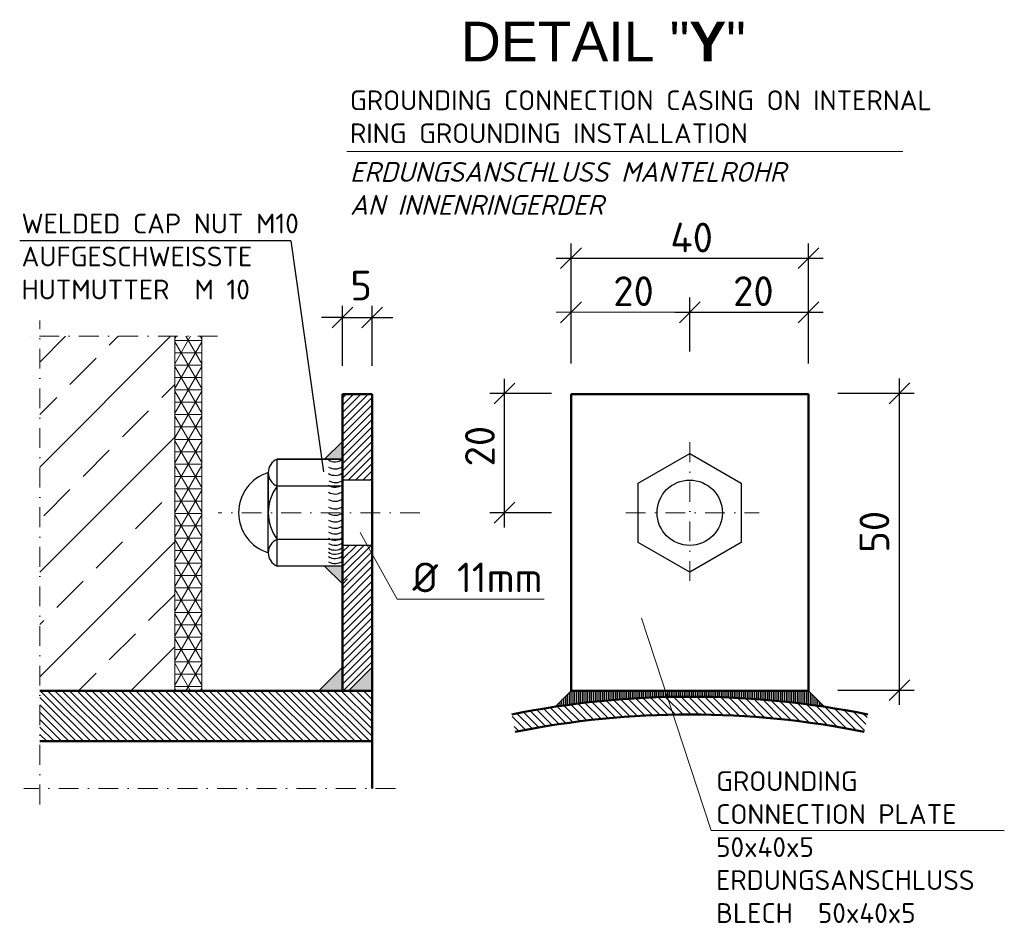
# Model space of a CAD drawing. Header units: millimetres. Extents: x -55620 to 21734, y -13890 to -1910.
# Tile 10 of 10: x 8658 to 11147, y -11160 to -8877. Entities that reach past the tile are written whole.
import ezdxf

# ---------------------------------------------------------------- set-up
doc = ezdxf.new("R2010")
doc.units = ezdxf.units.MM
doc.header["$MEASUREMENT"] = 0
doc.linetypes.add('STRICHPUNKT2', pattern=[0.5, 0.25, -0.125, 0, -0.125])
for name, color, linetype, lineweight in [('P------T2', 7, 'Continuous', 18), ('P------T7', 7, 'Continuous', 18), ('PDSMD', 7, 'Continuous', 18)]:
    doc.layers.add(name, color=color, linetype=linetype, lineweight=lineweight)
doc.styles.get("Standard").update_dxf_attribs({"font": 'isocpeur.ttf'})

msp = doc.modelspace()

# ---------------------------------------------------------------- hatches: boundary and pattern name
at = {"lineweight": 5}
h = msp.add_hatch(dxfattribs=at)
h.set_pattern_fill('NET3', color=256, scale=250)
h.set_pattern_definition([(0, (9083.837718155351, -10124.78331268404), (0, 31.25), []), (59.99999999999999, (9083.837718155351, -10124.78331268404), (-27.06329386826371, 15.625), []), (120, (9083.837718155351, -10124.78331268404), (-27.06329386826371, -15.62499999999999), [])])
h.paths.add_polyline_path([(9117.878193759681, -9676.893288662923), (9049.797242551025, -9676.893288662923), (9049.797242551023, -10572.67333670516), (9117.87819375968, -10572.67333670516)])
at = {"layer": 'PDSMD', "lineweight": -3}
h = msp.add_hatch(dxfattribs=at)
h.set_pattern_fill('ANSI33', scale=750, angle=270, style=0)
h.set_pattern_definition([(45.00000000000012, (2344888.631147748, -1318255.755319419), (132.582521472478, -132.5825214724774), []), (45.00000000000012, (2344888.631147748, -1318123.17279817), (132.582521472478, -132.5825214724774), [93.75, -46.875])])
h.paths.add_polyline_path([(9049.797242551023, -10572.67333670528), (9049.797242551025, -9676.89328866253), (8708.662710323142, -9676.893288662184), (8708.662710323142, -10572.67333670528)])
at = {"layer": 'PDSMD'}
h = msp.add_hatch(dxfattribs=at)
h.set_pattern_fill('ANSI31', scale=105, style=0)
h.set_pattern_definition([(45, (-999.322849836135, -11191.31760719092), (-9.280776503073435, 9.280776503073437), [])])
h.paths.add_polyline_path([(9548.729557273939, -9822.67333670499), (9473.729557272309, -9822.67333670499), (9473.729557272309, -10040.17333670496), (9548.729557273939, -10040.17333670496)])
h.paths.add_polyline_path([(9548.729557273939, -10205.17333670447), (9473.729557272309, -10205.17333670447), (9473.729557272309, -10572.67333670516), (9488.729557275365, -10572.67333670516), (9548.729557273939, -10512.67333670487)])
h = msp.add_hatch(color=7, dxfattribs=at)
h.paths.add_polyline_path([(9428.729557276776, -9987.673336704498), (9473.729557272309, -9987.673336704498), (9473.621085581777, -9942.673467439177)])
h.paths.add_polyline_path([(9473.729557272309, -10257.67333670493), (9428.72955727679, -10257.67333670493), (9473.729557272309, -10302.67333670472)])
at = {"layer": 'PDSMD', "lineweight": -3}
h = msp.add_hatch(dxfattribs=at)
h.set_pattern_fill('ANSI31', scale=15000, angle=270, style=0)
h.set_pattern_definition([(45.00000000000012, (2344888.631147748, -1318255.755319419), (1325.82521472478, -1325.825214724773), [])])
edge = h.paths.add_edge_path()
edge.add_line((9548.729557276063, -10512.67333670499), (9488.729557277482, -10572.67333670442))
edge.add_line((9488.729557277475, -10572.67333670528), (9473.729557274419, -10572.67333670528))
edge.add_line((9473.729557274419, -10572.67333670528), (9473.729557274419, -10512.67333670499))
edge.add_line((9473.729557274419, -10512.67333670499), (9473.729557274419, -10291.22128075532))
edge.add_spline(control_points=[(9473.729557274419, -10291.22128075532), (9479.337224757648, -10289.96615453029), (9490.267878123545, -10287.51962043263), (9500.146687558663, -10305.54780986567), (9518.599146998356, -10291.85243601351), (9530.703805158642, -10312.96551157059), (9543.199771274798, -10301.67383527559), (9548.103345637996, -10301.51899859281), (9548.729557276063, -10301.58404978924)], knot_values=[0.001570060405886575, 0.001570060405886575, 0.001570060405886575, 0.001570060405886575, 0.002613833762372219, 0.003604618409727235, 0.004662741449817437, 0.005870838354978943, 0.006889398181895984, 0.007043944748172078, 0.007043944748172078, 0.007043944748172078, 0.007043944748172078], degree=3, periodic=0)
edge.add_line((9548.729557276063, -10301.58404978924), (9548.729557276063, -10512.67333670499))
for points in [[(9473.729557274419, -10512.67333670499), (9473.729557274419, -10572.67333670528), (9413.729557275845, -10572.67333670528)], [(9548.729557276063, -10512.67333670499), (9548.729557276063, -10572.67333670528), (9488.729557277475, -10572.67333670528)]]:
    msp.add_hatch(color=7, dxfattribs=at).paths.add_polyline_path(points)
h = msp.add_hatch(dxfattribs=at)
h.set_pattern_fill('ANSI31', scale=105, angle=180, style=0)
h.set_pattern_definition([(135.0000000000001, (2344888.631147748, -1318255.755319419), (9.280776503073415, 9.280776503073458), [])])
h.paths.add_polyline_path([(8708.662710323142, -10572.67333670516), (8708.662710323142, -10700.17333670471), (9548.729557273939, -10700.17333670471), (9548.729557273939, -10572.67333670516)])
h = msp.add_hatch(dxfattribs=at)
h.set_pattern_fill('LINE', scale=37.5, angle=90, style=0)
h.set_pattern_definition([(270, (-207086.8329677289, 771511.1829703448), (-4.6875, -2.870171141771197e-16), [])])
h.paths.add_polyline_path([(10351.68413751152, -10572.67333670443), (10351.68413751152, -10587.67333670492, 0.03723316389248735), (10011.3019374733, -10613.05553674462), (10051.68413751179, -10572.67333670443)])
h.paths.add_polyline_path([(10351.68413751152, -10587.67333670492), (10351.68413751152, -10572.67333670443), (10651.68413751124, -10572.67333670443), (10692.06633754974, -10613.05553674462, 0.03723316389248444)])
h = msp.add_hatch(dxfattribs=at)
h.set_pattern_fill('ANSI31', scale=112.5, style=0)
h.set_pattern_definition([(315, (-207086.8329677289, 771511.1829703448), (-9.943689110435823, -9.943689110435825), [])])
h.paths.add_polyline_path([(10801.68413750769, -10632.22338169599), (10792.86060809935, -10676.34985140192, 0.04937935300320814), (10351.68413751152, -10632.67333670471), (10351.68413751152, -10587.67333670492, -0.04937935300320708)])
h.paths.add_polyline_path([(9910.507666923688, -10676.34985140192), (9901.68413750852, -10632.22338169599, -0.04937935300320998), (10351.68413751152, -10587.67333670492), (10351.68413751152, -10632.67333670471, 0.04937935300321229)])

# ---------------------------------------------------------------- linework, layer by layer
at = {"lineweight": 0}
for p, q in [((9049.797242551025, -9676.89328866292), (9049.797242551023, -10572.67333670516)), ((9117.878193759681, -9676.89328866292), (9117.87819375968, -10572.67333670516))]:
    msp.add_line(p, q, dxfattribs=at)
at = {"layer": 'PDSMD', "color": 7}
for p, q in [((9484.848701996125, -9209.756635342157), (10890.49161870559, -9209.756635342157)), ((10406.23027271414, -10925.68630580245), (10229.59439885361, -10388.98986811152)), ((10406.23027271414, -10925.68630580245), (11146.98393571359, -10925.68630580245))]:
    msp.add_line(p, q, dxfattribs=at)
at = {"layer": 'PDSMD', "color": 7, "lineweight": -3, "ltscale": 0.02}
for p, q in [((9343.641067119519, -9435.701112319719), (8657.824358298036, -9435.701112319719)), ((9343.641067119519, -9435.701112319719), (9425.73179715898, -10019.29173403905)), ((9473.729557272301, -9751.369935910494), (9473.729557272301, -9600.04517031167)), ((9548.729487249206, -9751.369935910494), (9548.729487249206, -9600.04517031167)), ((9473.729557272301, -9629.544297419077), (9421.229557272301, -9629.544297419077)), ((9473.729557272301, -9629.544297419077), (9548.729487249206, -9629.544297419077)), ((9548.729487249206, -9629.544297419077), (9601.229487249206, -9629.544297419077))]:
    msp.add_line(p, q, dxfattribs=at)
at = {"layer": 'PDSMD', "color": 7, "lineweight": -2}
for p, q in [((10077.9341375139, -9453.336133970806), (10025.4341375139, -9505.836133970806)), ((10677.93357732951, -9453.336133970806), (10625.43357732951, -9505.836133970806)), ((9447.479557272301, -9655.794297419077), (9499.979557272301, -9603.294297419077)), ((9574.979487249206, -9603.294297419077), (9522.479487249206, -9655.794297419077))]:
    msp.add_line(p, q, dxfattribs=at)
at = {"layer": 'PDSMD', "color": 7, "lineweight": -3}
for p, q in [((10051.6841375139, -9745.910462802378), (10051.6841375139, -9442.086133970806)), ((10651.68357732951, -9745.910462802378), (10651.68357732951, -9442.086133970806)), ((10014.1841375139, -9479.586133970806), (10689.18357732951, -9479.586133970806))]:
    msp.add_line(p, q, dxfattribs=at)
at = {"layer": 'PDSMD', "color": 7, "ltscale": 200}
for p, q in [((10051.6841375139, -9715.568769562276), (10051.6841375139, -9578.75174767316)), ((10351.68385742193, -9715.568769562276), (10351.68385742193, -9578.75174767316)), ((10014.1841375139, -9616.25174767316), (10389.18385742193, -9616.25174767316)), ((9611.738844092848, -10340.79071056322), (9518.65032357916, -10172.50818794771)), ((9611.738844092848, -10340.79071056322), (9983.354450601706, -10340.79071056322))]:
    msp.add_line(p, q, dxfattribs=at)
at = {"layer": 'PDSMD', "color": 7, "lineweight": -3, "ltscale": 200}
for p, q in [((10351.68385742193, -9715.568769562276), (10351.68385742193, -9578.75174767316)), ((10651.68357732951, -9715.568769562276), (10651.68357732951, -9578.75174767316)), ((10314.18385742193, -9616.25174767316), (10689.18357732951, -9616.25174767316)), ((9883.56975537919, -10160.17333670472), (9883.56975537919, -9783.921220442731)), ((10881.88216590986, -10608.37501728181), (10881.88216590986, -9783.375717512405)), ((10002.40559217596, -9821.421220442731), (9846.06975537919, -9821.421220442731)), ((10725.81483386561, -9820.875717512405), (10919.38216590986, -9820.875717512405)), ((9473.621085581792, -9942.673467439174), (9428.729557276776, -9987.673336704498)), ((9473.729557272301, -9987.673336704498), (9473.621085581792, -9942.673467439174)), ((9308.729557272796, -10257.67333670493), (9308.729557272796, -9987.673336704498)), ((9473.729557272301, -9987.673336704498), (9308.729557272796, -9987.673336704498)), ((9308.729557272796, -9987.673336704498), (9473.729557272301, -9987.673336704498)), ((9473.729557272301, -9987.673336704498), (9428.729557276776, -9987.673336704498)), ((9286.22955727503, -10021.42333670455), (9286.22955727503, -10122.67333670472)), ((9286.22955727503, -10223.92333670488), (9286.22955727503, -10021.42333670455)), ((9473.729557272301, -10055.17333670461), (9308.729557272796, -10055.17333670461)), ((9548.729557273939, -10040.17333670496), (9473.729557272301, -10040.17333670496)), ((10002.40559217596, -10122.67333670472), (9846.06975537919, -10122.67333670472)), ((9473.729557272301, -10190.17333670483), (9308.729557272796, -10190.17333670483)), ((9548.729557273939, -10205.17333670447), (9473.729557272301, -10205.17333670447)), ((9473.729557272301, -10257.67333670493), (9308.729557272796, -10257.67333670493)), ((9473.729557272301, -10257.67333670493), (9428.729557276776, -10257.67333670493)), ((9473.729557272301, -10302.67333670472), (9428.729557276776, -10257.67333670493)), ((9473.729557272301, -10257.67333670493), (9473.729557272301, -10302.67333670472)), ((9473.729557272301, -10512.67333670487), (9413.72955727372, -10572.67333670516)), ((9473.729557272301, -10572.67333670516), (9473.729557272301, -10512.67333670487)), ((9548.729557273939, -10512.67333670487), (9488.729557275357, -10572.67333670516)), ((9548.729557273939, -10572.67333670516), (9548.729557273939, -10512.67333670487)), ((9458.72955727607, -10572.67333670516), (9398.72955727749, -10572.67333670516)), ((9548.729557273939, -10572.67333670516), (9488.729557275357, -10572.67333670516)), ((9548.729557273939, -10572.67333670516), (9503.729557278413, -10572.67333670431)), ((10051.6841375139, -10572.67333670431), (10011.30193747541, -10613.0555367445)), ((10651.68413751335, -10572.67333670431), (10692.06633755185, -10613.0555367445)), ((10725.81483386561, -10570.87501728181), (10919.38216590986, -10570.87501728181))]:
    msp.add_line(p, q, dxfattribs=at)
at = {"layer": 'PDSMD', "color": 7, "lineweight": -2, "ltscale": 200}
for p, q in [((10077.9341375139, -9590.00174767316), (10025.4341375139, -9642.50174767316)), ((10377.93385742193, -9590.00174767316), (10325.43385742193, -9642.50174767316)), ((10677.93357732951, -9590.00174767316), (10625.43357732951, -9642.50174767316)), ((9909.81975537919, -9795.171220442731), (9857.31975537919, -9847.671220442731)), ((10908.13216590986, -9794.625717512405), (10855.63216590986, -9847.125717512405)), ((9909.81975537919, -10096.42333670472), (9857.31975537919, -10148.92333670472)), ((10908.13216590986, -10544.62501728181), (10855.63216590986, -10597.12501728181))]:
    msp.add_line(p, q, dxfattribs=at)
at = {"layer": 'PDSMD', "color": 7, "linetype": 'STRICHPUNKT2', "ltscale": 200}
for p, q in [((8708.662710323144, -10859.73632288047), (8708.66271032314, -9636.893288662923)), ((9157.878193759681, -9676.893288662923), (8668.66271032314, -9676.893288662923)), ((10351.68413751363, -10295.01273383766), (10351.68413751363, -9933.961220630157)), ((9669.40986086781, -10122.67333670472), (9159.761402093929, -10122.67333670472)), ((10190.16861747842, -10122.67333670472), (10527.57565272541, -10122.67333670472)), ((9607.509700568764, -10819.73632288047), (8668.662710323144, -10819.73632288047))]:
    msp.add_line(p, q, dxfattribs=at)
at = {"layer": 'PDSMD', "color": 7, "lineweight": 50, "ltscale": 200}
for p, q in [((9473.729557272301, -9822.67333670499), (9473.729557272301, -10572.67333670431)), ((9548.729557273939, -9822.67333670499), (9473.729557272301, -9822.67333670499)), ((9548.729557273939, -10819.73632288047), (9548.729557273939, -9822.67333670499)), ((10651.68413751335, -9822.67333670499), (10051.6841375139, -9822.67333670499)), ((10051.6841375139, -10572.67333670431), (10051.6841375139, -9822.67333670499)), ((10651.68413751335, -10572.67333670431), (10651.68413751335, -9822.67333670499)), ((9548.729557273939, -10572.67333670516), (8708.662710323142, -10572.67333670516)), ((10651.68413751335, -10572.67333670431), (10051.6841375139, -10572.67333670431)), ((9548.729557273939, -10700.17333670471), (8708.662710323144, -10700.17333670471))]:
    msp.add_line(p, q, dxfattribs=at)
at = {"layer": 'PDSMD', "color": 7, "lineweight": -3}
msp.add_lwpolyline([(10481.58794807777, -10197.67333670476), (10351.68413751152, -10272.6733367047), (10221.78032694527, -10197.67333670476), (10221.78032694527, -10047.6733367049), (10351.68413751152, -9972.673336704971), (10481.58794807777, -10047.6733367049)], close=True, dxfattribs=at)
msp.add_circle((10351.68413751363, -10122.67333670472), 82.50000000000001, dxfattribs=at)
for centre, radius, start, end in [((9322.79205727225, -10021.4233367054), 36.56249999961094, 112.6198649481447, 247.3801350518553), ((9454.875474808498, -9962.41424059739), 31.51980903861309, 238.2391361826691, 306.7386696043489), ((9454.876591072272, -9980.443772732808), 31.51980903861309, 238.2391361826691, 306.7386696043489), ((9317.073307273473, -10122.67333670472), 105.8437499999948, 106.9422892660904, 253.0577107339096), ((9454.875474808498, -9996.859727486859), 31.51980903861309, 238.2391361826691, 306.7386696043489), ((9398.72955727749, -10122.67333670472), 112.5000000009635, 143.1301023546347, 216.8698976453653), ((9454.875474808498, -10026.67789686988), 31.51980903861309, 238.2391361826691, 306.7386696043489), ((9456.192291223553, -10015.11271604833), 31.51980903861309, 238.2391361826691, 306.7386696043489), ((9454.875474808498, -10043.89926827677), 31.51980903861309, 238.2391361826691, 306.7386696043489), ((9454.875474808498, -10062.15225683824), 31.51980903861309, 238.2391361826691, 306.7386696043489), ((9454.875474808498, -10081.711126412), 31.51980903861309, 238.2391361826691, 306.7386696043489), ((9454.875474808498, -10097.6266168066), 31.51980903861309, 238.2391361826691, 306.7386696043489), ((9454.875474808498, -10114.57372435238), 31.51980903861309, 238.2391361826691, 306.7386696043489), ((9454.875474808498, -10130.52966452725), 31.51980903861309, 238.2391361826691, 306.7386696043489), ((9454.875474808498, -10144.87968286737), 31.51980903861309, 238.2391361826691, 306.7386696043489), ((9322.79205727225, -10223.92333670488), 36.56249999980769, 112.6198649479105, 247.3801350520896), ((9454.875474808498, -10160.34783391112), 31.51980903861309, 238.2391361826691, 306.7386696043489), ((9454.875474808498, -10173.37729841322), 31.51980903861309, 238.2391361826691, 306.7386696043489), ((9454.875474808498, -10185.54042669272), 31.51980903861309, 238.2391361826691, 306.7386696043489), ((9454.875474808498, -10195.97280198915), 31.51980903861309, 238.2391361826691, 306.7386696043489), ((9454.875474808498, -10206.61926805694), 31.51980903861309, 238.2391361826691, 306.7386696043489), ((9454.875474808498, -10219.64873256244), 31.51980903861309, 238.2391361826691, 306.7386696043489)]:
    msp.add_arc(centre, radius, start, end, dxfattribs=at)
at = {"layer": 'PDSMD', "color": 7, "lineweight": 50}
for radius in [2295, 2250]:
    msp.add_arc((10351.68413751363, -12882.67333670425), radius, 78.69227056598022, 101.3077294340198, dxfattribs=at)

# ---------------------------------------------------------------- texts
at = {"layer": 'P------T2', "color": 7, "char_height": 50, "attachment_point": 1}
for s, insert, width in [('GROUNDING CONNECTION CASING ON INTERNAL RING GROUNDING INSTALLATION', (9492.784745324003, -9055.414016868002), 1553.22887468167), ('{\\fISOCPEUR|b0|i1|c0|p34;ERDUNGSANSCHLUSS MANTELROHR\\PAN INNENRINGERDER}', (9492.784745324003, -9236.561413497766), 1553.22887468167), ('WELDED CAP NUT M10 AUFGESCHWEISSTE HUTMUTTER  M 10', (8662.603596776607, -9366.88559334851), 949.2132745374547), ('{\\fISOCPEUR|b0|i0|c0|p34;GROUNDING CONNECTION PLATE 50x40x5\\PERDUNGSANSCHLUSS BLECH  50x40x5}', (10418.48932987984, -10776.01849367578), 724.671926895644)]:
    msp.add_mtext(s, dxfattribs=dict(at, insert=insert, width=width))
at = {"layer": 'P------T7', "color": 7, "linetype": 'Continuous', "lineweight": 25, "insert": (9773.287207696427, -8981.924288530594), "char_height": 100, "attachment_point": 7}
msp.add_mtext('{\\fArial|b0|i0|c0|p34;\\C256;DETAIL "\\fArial|b1|i0|c0|p34;Y\\fArial|b0|i0|c0|p34;"}', dxfattribs=at)
at = {"layer": 'PDSMD', "color": 7, "lineweight": -3, "ltscale": 0.02}
for s, p in [('5', (9493.729522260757, -9586.120641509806)), ('Ø 11mm', (9650.689996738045, -10323.73713146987))]:
    msp.add_text(s, height=75, dxfattribs=at).set_placement(p)
at = {"layer": 'PDSMD', "color": 7, "lineweight": -3, "ltscale": 0.02, "char_height": 75, "attachment_point": 5}
for s, insert in [(' 40', (10332.71286045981, -9427.174507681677)), (' 20', (10185.87477436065, -9562.792045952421)), (' 20', (10488.80240689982, -9562.792045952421))]:
    msp.add_mtext(s, dxfattribs=dict(at, insert=insert))
at = {"layer": 'PDSMD', "color": 7, "lineweight": -3, "ltscale": 0.02, "char_height": 75, "attachment_point": 5, "rotation": 90}
for s, insert in [(' 20', (9821.230411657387, -9978.345472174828)), (' 50', (10818.57465243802, -10194.75371475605))]:
    msp.add_mtext(s, dxfattribs=dict(at, insert=insert))

doc.saveas('drawing.dxf')
